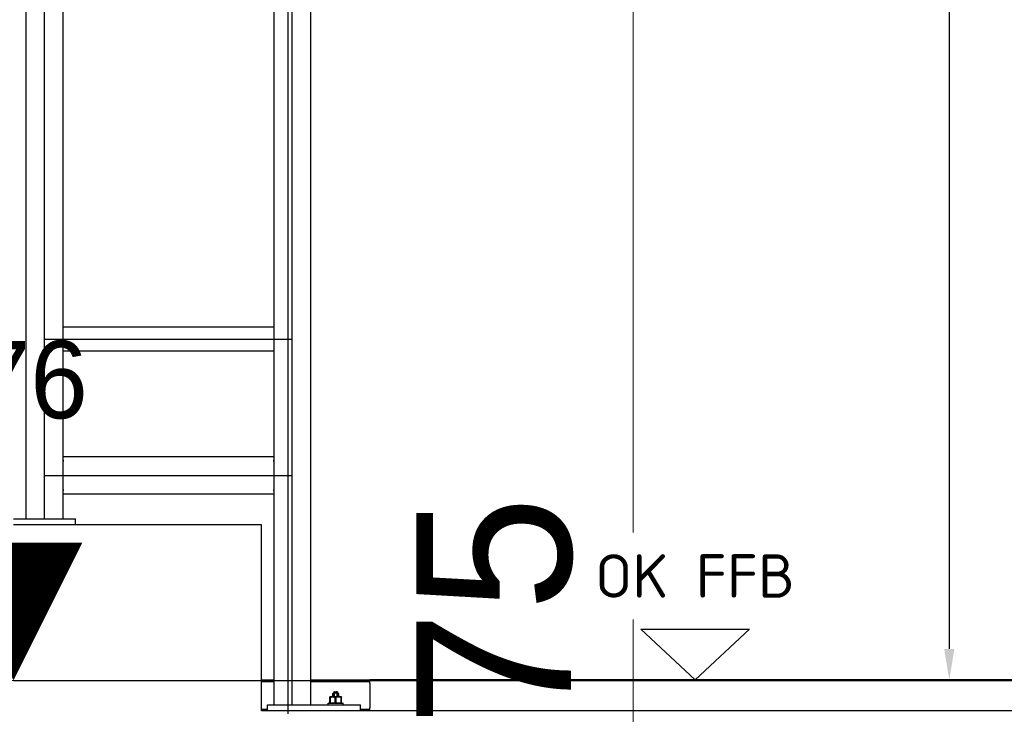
# Model space of a CAD drawing. Extents: x -805 to 3526, y -961 to 1039.
# Tile 192 of 256: x 983.81 to 985.4, y 31.62 to 32.74. Entities that reach past the tile are written whole.
import ezdxf
from ezdxf.enums import TextEntityAlignment as Align

# ---------------------------------------------------------------- set-up
doc = ezdxf.new("R2010")
doc.units = 0
for name, pattern in [('_Ebene_', [4, 2, -1, 0, -1]), ('AUSGEZOGEN', [2, 1, 1]), ('P-HP-Dorsten 2022 - Schnitt - Schnitt 9 rechts der Rampe$0$_Ebene_', [4, 2, -1, 0, -1])]:
    doc.linetypes.add(name, pattern=pattern)
doc.layers.get('0').update_dxf_attribs({"color": 251})
for name, color, linetype, lineweight in [('A-FLOR-LEVL', 51, 'Continuous', 5), ('EB-2273S-Q-LOT-LIN', 7, 'Continuous', 18), ('EB-2273S-Q-LOT-TXT', 7, 'Continuous', 25), ('P-HP-Dorsten 2022 - Schnitt - Schnitt 9 rechts der Rampe$0$A-FLOR-LEVL', 51, 'Continuous', 5), ('TTK-B-Bestand', 252, 'Continuous', 35), ('TTK-P-Aufzug vorne', 251, 'Continuous', 25), ('TTK-P-Treppe oben', 12, 'Continuous', 25), ('TTK-P-Treppe unten', 12, 'Continuous', 25), ('VA_NEUBAU_TXT_025', 12, 'Continuous', 25)]:
    doc.layers.add(name, color=color, linetype=linetype, lineweight=lineweight)
for name, color, linetype in [('P-Treppe', 162, 'Continuous'), ('TTK-P-Bahnsteig', 12, 'Continuous'), ('TTK-P-Planung', 12, 'Continuous'), ('TTK-P-QP Block', 162, 'Continuous'), ('TTK-P-TEXT', 12, 'AUSGEZOGEN'), ('TTK-P-Verm', 251, 'Continuous'), ('TTK-QP-links', 250, 'Continuous'), ('TTK-QP-rechts', 251, 'Continuous')]:
    doc.layers.add(name, color=color, linetype=linetype)
doc.styles.add('AKG DIN 6776', font='AKG_DIN67.TTF')
doc.styles.add('ISOCPEUR_10', font='isocpeur.ttf')
doc.styles.add('k_isocp', font='k_isocp.shx')
doc.styles.add('PROVI', font='PROVI.SHX')
doc.dimstyles.new('TTK', dxfattribs={"dimtxt": 2.5, "dimasz": 2.5, "dimexe": 3.5, "dimexo": 0.1, "dimgap": 1, "dimtad": 1, "dimzin": 0, "dimtxsty": 'AKG DIN 6776', "dimblk": 'OBLIQUE', "dimcen": -0.09, "dimdle": 3, "dimclrd": 256, "dimclre": 256, "dimclrt": 256, "dimadec": 3, "dimazin": 0, "dimtfac": 1, "dimtofl": 0, "dimtmove": 0, "dimatfit": 3, "dimldrblk": 'OBLIQUE', "dimfxl": 7, "dimfxlon": 1, "dimtolj": 1, "dimtzin": 0, "dimlwd": -1, "dimlwe": -1, "dimarcsym": 0})
doc.dimstyles.new('TTK$6', dxfattribs={"dimtxt": 2.5, "dimasz": 2.5, "dimexe": 3.5, "dimexo": 0.1, "dimgap": 1, "dimtad": 1, "dimzin": 0, "dimtxsty": 'AKG DIN 6776', "dimblk": 'OBLIQUE', "dimcen": -0.09, "dimdle": 3, "dimse1": 1, "dimse2": 1, "dimclrd": 256, "dimclre": 256, "dimclrt": 256, "dimadec": 3, "dimazin": 0, "dimtfac": 1, "dimtofl": 0, "dimtmove": 0, "dimatfit": 3, "dimldrblk": 'OBLIQUE', "dimfxl": 7, "dimfxlon": 1, "dimtolj": 1, "dimtzin": 0, "dimlwd": -1, "dimlwe": -1, "dimarcsym": 0})

# ---------------------------------------------------------------- blocks, each defined once
blk = doc.blocks.new('_OBLIQUE')
at = {"color": 0, "linetype": 'ByBlock'}
blk.add_line((-0.5, -0.5), (0.5, 0.5), dxfattribs=at)
blk = doc.blocks.new('*D672')
at = {"layer": 'DEFPOINTS', "color": 0}
for p in [(983.7992, 34.3606), (983.7992, 31.6749), (977.7992, 31.3149)]:
    blk.add_point(p, dxfattribs=at)
at = {"layer": 'TTK-P-Verm'}
for p, q in [((977.7992, 33.6606), (977.7992, 34.7106)), ((983.7992, 33.6606), (983.7992, 34.7106)), ((977.4992, 34.3606), (984.0992, 34.3606))]:
    blk.add_line(p, q, dxfattribs=at)
at = {"layer": 'TTK-P-Verm', "xscale": 0.25, "yscale": 0.25, "zscale": 0.25, "rotation": 180}
blk.add_blockref('_OBLIQUE', (977.7992, 34.3606), dxfattribs=at)
at = {"layer": 'TTK-P-Verm', "xscale": 0.25, "yscale": 0.25, "zscale": 0.25}
blk.add_blockref('_OBLIQUE', (983.7992, 34.3606), dxfattribs=at)
at = {"layer": 'TTK-P-Verm', "insert": (981.0661, 34.6042), "char_height": 0.25, "attachment_point": 5, "style": 'AKG DIN 6776'}
blk.add_mtext('\\A1;6,00', dxfattribs=at)
blk = doc.blocks.new('*D671')
at = {"layer": 'DEFPOINTS', "color": 0}
for p in [(985.9992, 34.3622), (983.7992, 31.6749), (985.9992, 31.6749)]:
    blk.add_point(p, dxfattribs=at)
at = {"layer": 'TTK-P-Verm'}
for p, q in [((983.7992, 33.6622), (983.7992, 34.7122)), ((985.9992, 33.6622), (985.9992, 34.7122)), ((983.4992, 34.3622), (986.2992, 34.3622))]:
    blk.add_line(p, q, dxfattribs=at)
at = {"layer": 'TTK-P-Verm', "xscale": 0.25, "yscale": 0.25, "zscale": 0.25, "rotation": 180}
blk.add_blockref('_OBLIQUE', (983.7992, 34.3622), dxfattribs=at)
at = {"layer": 'TTK-P-Verm', "xscale": 0.25, "yscale": 0.25, "zscale": 0.25}
blk.add_blockref('_OBLIQUE', (985.9992, 34.3622), dxfattribs=at)
at = {"layer": 'TTK-P-Verm', "insert": (984.8992, 34.606), "char_height": 0.25, "attachment_point": 5, "style": 'AKG DIN 6776'}
blk.add_mtext('\\A1;2,20', dxfattribs=at)
blk = doc.blocks.new('*D549')
at = {"layer": 'DEFPOINTS', "color": 0}
for p in [(1594.653, 36.7397), (1594.3062, 36.5752), (8.2233, 0)]:
    blk.add_point(p, dxfattribs=at)
at = {"layer": 'TTK-B-Bestand', "insert": (1594.1093, 36.9835), "char_height": 0.25, "attachment_point": 5, "style": 'AKG DIN 6776'}
blk.add_mtext('\\A1;36,588', dxfattribs=at)
blk = doc.blocks.new('*D548')
at = {"layer": 'DEFPOINTS', "color": 0}
for p in [(1585.5366, 36.7706), (1585.0459, 36.614), (-0.8681, 0.0309)]:
    blk.add_point(p, dxfattribs=at)
at = {"layer": 'TTK-B-Bestand', "insert": (1585.0178, 37.0144), "char_height": 0.25, "attachment_point": 5, "style": 'AKG DIN 6776'}
blk.add_mtext('\\A1;36,621', dxfattribs=at)
blk = doc.blocks.new('HK-DIM-1-1-U')
at = {"flags": 128}
blk.add_lwpolyline([(0, 0, 0, 1.1676, 0), (0, 1.1676, 1.1676, 1.1676, 0)], format="xyseb", dxfattribs=at)
at = {"style": 'k_isocp'}
blk.add_attdef('HK_DIM_VAL', text='', height=2.5, dxfattribs=at).set_placement((0.331615, 2.72183), align=Align.CENTER)
blk = doc.blocks.new('*D547')
at = {"layer": 'DEFPOINTS', "color": 0}
for p in [(1244.5951, 35.6713), (1244.1853, 35.5313), (0, 0)]:
    blk.add_point(p, dxfattribs=at)
at = {"layer": 'TTK-P-Treppe unten', "insert": (1244.1389, 35.9152), "char_height": 0.25, "attachment_point": 5, "style": 'AKG DIN 6776', "bg_fill": 3, "box_fill_scale": 1.1, "bg_fill_color": 256, "bg_fill_true_color": 13158600, "bg_fill_transparency": 0}
blk.add_mtext('\\A1;35,53', dxfattribs=at)
blk = doc.blocks.new('*D546')
at = {"layer": 'DEFPOINTS', "color": 0}
for p in [(1248.9571, 37.4519), (1249.0816, 37.3335), (0, 0)]:
    blk.add_point(p, dxfattribs=at)
at = {"layer": 'TTK-P-Treppe unten', "insert": (1249.4133, 37.6958), "char_height": 0.25, "attachment_point": 5, "style": 'AKG DIN 6776'}
blk.add_mtext('\\A1;37,33', dxfattribs=at)
blk = doc.blocks.new('*D545')
at = {"layer": 'DEFPOINTS', "color": 0}
for p in [(1259.6018, 37.4765), (1259.6991, 37.3874), (0.198, 0.0396)]:
    blk.add_point(p, dxfattribs=at)
at = {"layer": 'TTK-P-Treppe unten', "insert": (1259.1455, 37.7204), "char_height": 0.25, "attachment_point": 5, "style": 'AKG DIN 6776'}
blk.add_mtext('\\A1;37,35', dxfattribs=at)
blk = doc.blocks.new('2481114')
at = {"layer": 'EB-2273S-Q-LOT-LIN'}
blk.add_line((3.8, -8.4329), (3.8, -0.3575), dxfattribs=at)
at = {"layer": 'EB-2273S-Q-LOT-TXT', "style": 'PROVI'}
blk.add_text('36.075', height=0.25, rotation=90, dxfattribs=at).set_placement((3.7, -5.4829))
blk = doc.blocks.new('Schnitt7links neben rampe')
at = {"layer": 'A-FLOR-LEVL', "linetype": '_Ebene_'}
blk.add_line((-17.0156, -8.1653), (20.1956, -8.1653), dxfattribs=at)
blk.add_line((-17.0156, -8.1653), (20.1956, -8.1653), dxfattribs=at)
blk = doc.blocks.new('P-HP-Dorsten 2022 - Schnitt - Schnitt 9 rechts der Rampe')
at = {"layer": 'P-HP-Dorsten 2022 - Schnitt - Schnitt 9 rechts der Rampe$0$A-FLOR-LEVL', "linetype": 'P-HP-Dorsten 2022 - Schnitt - Schnitt 9 rechts der Rampe$0$_Ebene_'}
blk.add_line((3138.7361, 35231.44), (3179.5241, 35231.44), dxfattribs=at)
blk.add_line((3138.7361, 35231.44), (3179.5241, 35231.44), dxfattribs=at)
blk = doc.blocks.new('*D540')
at = {"layer": 'DEFPOINTS', "color": 0}
for p in [(1239.4124, 37.4656), (1239.2481, 37.3256), (-4.9372, 1.7943)]:
    blk.add_point(p, dxfattribs=at)
at = {"layer": 'TTK-P-Treppe unten', "insert": (1238.8681, 37.7095), "char_height": 0.25, "attachment_point": 5, "style": 'AKG DIN 6776', "bg_fill": 3, "box_fill_scale": 1.1, "bg_fill_color": 256, "bg_fill_true_color": 13158600, "bg_fill_transparency": 0}
blk.add_mtext('\\A1;37,329', dxfattribs=at)
blk = doc.blocks.new('*D538')
at = {"layer": 'DEFPOINTS', "color": 0}
for p in [(1076.6395, 36.011), (1076.7895, 35.997), (0, 0)]:
    blk.add_point(p, dxfattribs=at)
at = {"layer": 'TTK-P-Treppe oben', "insert": (1076.1833, 36.2548), "char_height": 0.25, "attachment_point": 5, "style": 'AKG DIN 6776'}
blk.add_mtext('\\A1;36,00', dxfattribs=at)
blk = doc.blocks.new('*D536')
at = {"layer": 'DEFPOINTS', "color": 0}
for p in [(1593.4264, 36.6522), (1593.9095, 36.6522), (733.0659, 0.1071)]:
    blk.add_point(p, dxfattribs=at)
at = {"layer": 'TTK-P-TEXT', "insert": (1594.4538, 36.896), "char_height": 0.25, "attachment_point": 5, "style": 'AKG DIN 6776'}
blk.add_mtext('\\A1;36,589', dxfattribs=at)

msp = doc.modelspace()

# ---------------------------------------------------------------- linework, layer by layer
at = {"layer": 'TTK-P-Planung', "color": 251}
for p, q in [((984.2422, 36.3363), (984.2422, 31.6208)), ((983.7992, 31.6749), (985.9992, 31.6749))]:
    msp.add_line(p, q, dxfattribs=at)

# ---------------------------------------------------------------- block references
at = {"layer": 'VA_NEUBAU_TXT_025', "color": 251, "xscale": 0.1905150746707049, "yscale": 0.1905150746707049, "zscale": 0.1905150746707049}
msp.add_blockref('HK-DIM-1-1-U', (983.7992, 31.6749), dxfattribs=at)

# ---------------------------------------------------------------- dimensions: what is measured, and where the dimension line sits
at = {"layer": 'TTK-B-Bestand', "color": 251}
for feature_location, offset, origin, text, picture, middle in [((1585.0459, 36.614), (0.4461, 0.1576), (-0.8681, 0.0309), '36,621', '*D548', (1585.0178, 37.0144)), ((1594.3062, 36.5752), (0.2947, 0.1656), (8.2233, 0), '36,588', '*D549', (1594.1093, 36.9835))]:
    dim = msp.add_ordinate_dim(feature_location=feature_location, offset=offset, dtype=0, origin=origin, text=text, dimstyle='TTK$6', override={"dimscale": 0, "dimdec": 3, "dimtmove": 1, "dimfxlon": 0}, dxfattribs=at)
    dim.commit()
    dim.dimension.update_dxf_attribs({"geometry": picture, "text_midpoint": middle})
at = {"layer": 'TTK-P-Verm', "color": 251}
dim = msp.add_linear_dim(base=(985.9992, 34.3622), p1=(983.7992, 31.6749), p2=(985.9992, 31.6749), dimstyle='TTK', override={"dimscale": 0}, dxfattribs=at)
dim.commit()
dim.dimension.update_dxf_attribs({"geometry": '*D671', "text_midpoint": (984.8992, 34.606)})
dim = msp.add_linear_dim(base=(983.7992, 34.3606), p1=(977.7992, 31.3149), p2=(983.7992, 31.6749), dimstyle='TTK', override={"dimscale": 0, "dimtmove": 0}, dxfattribs=at)
dim.commit()
dim.dimension.update_dxf_attribs({"geometry": '*D672', "text_midpoint": (981.0661, 34.3606), "dimtype": 160})

# ---------------------------------------------------------------- next in the draw order: texts
at = {"layer": 'P-Treppe', "color": 251, "insert": (983.9192, 32.2229), "char_height": 0.125, "attachment_point": 3, "style": 'AKG DIN 6776', "bg_fill": 3, "box_fill_scale": 1, "bg_fill_color": 256, "bg_fill_transparency": 0}
msp.add_mtext('31,676', dxfattribs=at)

# ---------------------------------------------------------------- next in the draw order: dimensions: what is measured, and where the dimension line sits
at = {"layer": 'TTK-P-Treppe unten', "color": 251}
dim = msp.add_ordinate_dim(feature_location=(1244.1853, 35.5313), offset=(0.4098, 0.14), dtype=0, origin=(0, 0), dimstyle='TTK$6', override={"dimscale": 0, "dimtfill": 1}, dxfattribs=at)
dim.commit()
dim.dimension.update_dxf_attribs({"geometry": '*D547', "text_midpoint": (1244.1389, 35.9152)})

# ---------------------------------------------------------------- next in the draw order: block references
at = {"layer": 'TTK-P-QP Block', "color": 251}
msp.add_blockref('2481114', (980.9992, 36.4329), dxfattribs=at)
at = {"layer": 'TTK-QP-links', "color": 251}
msp.add_blockref('Schnitt7links neben rampe', (984.9824, 39.8403), dxfattribs=at)
at = {"layer": 'TTK-QP-rechts', "color": 251}
msp.add_blockref('P-HP-Dorsten 2022 - Schnitt - Schnitt 9 rechts der Rampe', (-2175.7771, -35199.765), dxfattribs=at)

# ---------------------------------------------------------------- next in the draw order: dimensions: what is measured, and where the dimension line sits
at = {"layer": 'TTK-P-Treppe unten', "color": 251}
for feature_location, offset, origin, picture, middle in [((1259.6991, 37.3874), (-0.0973, 0.0891), (0.198, 0.0396), '*D545', (1259.1455, 37.7204)), ((1249.0816, 37.3335), (-0.1245, 0.1184), (0, 0), '*D546', (1249.4133, 37.6958))]:
    dim = msp.add_ordinate_dim(feature_location=feature_location, offset=offset, dtype=0, origin=origin, dimstyle='TTK$6', override={"dimscale": 0}, dxfattribs=at)
    dim.commit()
    dim.dimension.update_dxf_attribs({"geometry": picture, "text_midpoint": middle})

# ---------------------------------------------------------------- next in the draw order: dimensions: what is measured, and where the dimension line sits
dim = msp.add_ordinate_dim(feature_location=(1239.2481, 37.3256), offset=(0.1119, 0.1412), dtype=0, origin=(-4.9372, 1.7943), text='37,329', dimstyle='TTK$6', override={"dimscale": 0, "dimtfill": 1}, dxfattribs=at)
dim.commit()
dim.dimension.update_dxf_attribs({"geometry": '*D540', "text_midpoint": (1238.8681, 37.7095)})

# ---------------------------------------------------------------- next in the draw order: linework, layer by layer
at = {"layer": 'TTK-P-Aufzug vorne', "color": 251, "ltscale": 20}
for p, q in [((983.8492, 31.9358), (983.8492, 35.2208)), ((984.2492, 31.6358), (984.2492, 34.1758)), ((983.8492, 32.2258), (984.2492, 32.2258)), ((983.8492, 32.0058), (984.2492, 32.0058))]:
    msp.add_line(p, q, dxfattribs=at)
at = {"layer": 'TTK-P-Aufzug vorne', "color": 251}
for p, q in [((983.8192, 34.1458), (983.8192, 31.9358)), ((983.8792, 31.9358), (983.8792, 34.1458)), ((985.3095, 34.1258), (985.3095, 31.7258)), ((984.2792, 31.6358), (984.2792, 33.7958)), ((984.2192, 33.6258), (984.2192, 31.6358)), ((984.2192, 32.2448), (983.8792, 32.2448)), ((983.8792, 32.2068), (984.2192, 32.2068)), ((984.2192, 32.0358), (983.8792, 32.0358)), ((983.8792, 32.0303), (983.8792, 32.0283)), ((983.8792, 31.9833), (983.8792, 32.0283)), ((984.2192, 32.0283), (984.2192, 32.0303)), ((984.2192, 32.0283), (984.2192, 31.9833)), ((983.8792, 31.9833), (983.8792, 31.9814)), ((983.8792, 31.9758), (984.2192, 31.9758)), ((984.2192, 31.9814), (984.2192, 31.9833)), ((983.7992, 31.9358), (983.8992, 31.9358)), ((984.1992, 31.9258), (983.7992, 31.9258)), ((983.8992, 31.9258), (983.8992, 31.9358)), ((984.1992, 31.9259), (983.8992, 31.9259)), ((984.1992, 31.6258), (984.1992, 31.9258)), ((984.1992, 31.6758), (984.2192, 31.6758)), ((984.2192, 31.6728), (984.1992, 31.6728)), ((984.2792, 31.6758), (984.3742, 31.6758)), ((984.3742, 31.6728), (984.2792, 31.6728)), ((984.3742, 31.6708), (984.3742, 31.6758)), ((985.4242, 31.6758), (984.3742, 31.6758)), ((984.9152, 31.6758), (985.373, 31.6758)), ((984.3167, 31.6568), (984.3162, 31.6563)), ((984.3162, 31.6563), (984.3163, 31.6563)), ((984.3162, 31.6563), (984.3163, 31.6563)), ((984.3162, 31.6563), (984.3163, 31.6563)), ((984.3162, 31.6563), (984.3163, 31.6563)), ((984.3162, 31.6563), (984.3162, 31.6548)), ((984.3163, 31.6563), (984.3166, 31.6563)), ((984.3163, 31.6563), (984.3166, 31.6563)), ((984.3166, 31.6563), (984.3171, 31.6563)), ((984.3166, 31.6563), (984.3171, 31.6563)), ((984.3167, 31.6568), (984.3168, 31.6568)), ((984.3167, 31.6568), (984.3168, 31.6568)), ((984.3168, 31.6568), (984.3167, 31.6568)), ((984.3167, 31.6568), (984.3168, 31.6568)), ((984.3168, 31.6568), (984.317, 31.6568)), ((984.3168, 31.6568), (984.317, 31.6568)), ((984.3168, 31.6568), (984.317, 31.6568)), ((984.3168, 31.6568), (984.317, 31.6568)), ((984.317, 31.6568), (984.3174, 31.6568)), ((984.317, 31.6568), (984.3174, 31.6568)), ((984.317, 31.6568), (984.3174, 31.6568)), ((984.317, 31.6568), (984.3174, 31.6568)), ((984.3171, 31.6563), (984.3177, 31.6563)), ((984.3171, 31.6563), (984.3177, 31.6563)), ((984.3174, 31.6568), (984.318, 31.6568)), ((984.3174, 31.6568), (984.318, 31.6568)), ((984.3174, 31.6568), (984.318, 31.6568)), ((984.3174, 31.6568), (984.318, 31.6568)), ((984.3177, 31.6563), (984.3184, 31.6563)), ((984.3177, 31.6563), (984.3184, 31.6563)), ((984.318, 31.6568), (984.3186, 31.6568)), ((984.318, 31.6568), (984.3186, 31.6568)), ((984.318, 31.6568), (984.3186, 31.6568)), ((984.318, 31.6568), (984.3186, 31.6568)), ((984.3184, 31.6563), (984.3192, 31.6563)), ((984.3184, 31.6563), (984.3192, 31.6563)), ((984.3186, 31.6568), (984.3192, 31.6568)), ((984.3186, 31.6568), (984.3192, 31.6568)), ((984.3186, 31.6568), (984.3192, 31.6568)), ((984.3186, 31.6568), (984.3192, 31.6568)), ((984.3192, 31.6568), (984.3198, 31.6568)), ((984.3192, 31.6568), (984.3197, 31.6568)), ((984.3198, 31.6568), (984.3192, 31.6568)), ((984.3197, 31.6568), (984.3192, 31.6568)), ((984.3192, 31.6563), (984.32, 31.6563)), ((984.3192, 31.6563), (984.32, 31.6563)), ((984.3198, 31.6568), (984.3205, 31.6568)), ((984.3198, 31.6568), (984.3205, 31.6568)), ((984.3205, 31.6568), (984.3198, 31.6568)), ((984.3205, 31.6568), (984.3198, 31.6568)), ((984.32, 31.6563), (984.3207, 31.6563)), ((984.32, 31.6563), (984.3207, 31.6563)), ((984.3205, 31.6568), (984.321, 31.6568)), ((984.3205, 31.6568), (984.321, 31.6568)), ((984.321, 31.6568), (984.3205, 31.6568)), ((984.321, 31.6568), (984.3205, 31.6568)), ((984.3207, 31.6563), (984.3213, 31.6563)), ((984.3207, 31.6563), (984.3213, 31.6563)), ((984.321, 31.6568), (984.3214, 31.6568)), ((984.321, 31.6568), (984.3214, 31.6568)), ((984.3214, 31.6568), (984.321, 31.6568)), ((984.3214, 31.6568), (984.321, 31.6568)), ((984.3213, 31.6563), (984.3218, 31.6563)), ((984.3213, 31.6563), (984.3218, 31.6563)), ((984.3214, 31.6568), (984.3216, 31.6568)), ((984.3214, 31.6568), (984.3216, 31.6568)), ((984.3216, 31.6568), (984.3214, 31.6568)), ((984.3216, 31.6568), (984.3214, 31.6568)), ((984.3216, 31.6568), (984.3217, 31.6568)), ((984.3217, 31.6568), (984.3216, 31.6568)), ((984.3216, 31.6568), (984.3217, 31.6568)), ((984.3217, 31.6568), (984.3216, 31.6568)), ((984.3217, 31.6568), (984.3222, 31.6563)), ((984.3218, 31.6563), (984.3221, 31.6563)), ((984.3218, 31.6563), (984.3221, 31.6563)), ((984.3221, 31.6563), (984.3222, 31.6563)), ((984.3222, 31.6563), (984.3221, 31.6563)), ((984.3221, 31.6563), (984.3222, 31.6563)), ((984.3222, 31.6563), (984.3221, 31.6563)), ((984.3222, 31.6563), (984.3222, 31.6548)), ((984.3742, 31.6708), (984.3742, 31.6358)), ((984.31, 31.6483), (984.3097, 31.6483)), ((984.3097, 31.6482), (984.3097, 31.6483)), ((984.3097, 31.6483), (984.31, 31.6483)), ((984.3097, 31.6483), (984.3097, 31.6482)), ((984.3097, 31.6482), (984.3097, 31.6483)), ((984.3097, 31.6483), (984.3097, 31.6482)), ((984.31, 31.6483), (984.3097, 31.6483)), ((984.3097, 31.6483), (984.31, 31.6483)), ((984.3097, 31.6477), (984.3097, 31.6482)), ((984.3097, 31.6477), (984.3097, 31.6482)), ((984.3097, 31.6477), (984.3097, 31.6482)), ((984.3097, 31.6482), (984.3097, 31.6477)), ((984.3099, 31.6477), (984.3097, 31.6477)), ((984.3097, 31.6477), (984.3097, 31.6389)), ((984.3099, 31.6477), (984.3097, 31.6477)), ((984.3097, 31.6389), (984.3097, 31.6477)), ((984.3102, 31.6477), (984.3099, 31.6477)), ((984.3102, 31.6477), (984.3099, 31.6477)), ((984.311, 31.6483), (984.31, 31.6483)), ((984.311, 31.6483), (984.31, 31.6483)), ((984.3105, 31.6477), (984.3102, 31.6477)), ((984.3105, 31.6477), (984.3102, 31.6477)), ((984.3105, 31.6477), (984.3125, 31.6482)), ((984.3125, 31.6482), (984.3105, 31.6477)), ((984.3105, 31.6477), (984.3105, 31.6389)), ((984.3105, 31.6389), (984.3105, 31.6477)), ((984.3125, 31.6483), (984.311, 31.6483)), ((984.311, 31.6483), (984.3125, 31.6483)), ((984.3145, 31.6483), (984.3125, 31.6483)), ((984.3145, 31.6483), (984.3125, 31.6482)), ((984.3145, 31.6483), (984.3125, 31.6483)), ((984.3125, 31.6482), (984.3145, 31.6483)), ((984.3125, 31.6483), (984.3145, 31.6483)), ((984.3145, 31.6483), (984.3125, 31.6483)), ((984.3167, 31.6483), (984.3145, 31.6483)), ((984.3164, 31.6482), (984.3145, 31.6483)), ((984.3145, 31.6483), (984.3164, 31.6482)), ((984.3145, 31.6483), (984.3167, 31.6483)), ((984.3155, 31.6548), (984.3146, 31.6539)), ((984.3152, 31.6544), (984.3146, 31.6539)), ((984.3152, 31.6544), (984.3146, 31.6539)), ((984.3146, 31.6483), (984.3146, 31.6539)), ((984.3146, 31.6539), (984.3146, 31.6483)), ((984.3157, 31.6545), (984.3152, 31.6544)), ((984.3157, 31.6545), (984.3152, 31.6544)), ((984.3156, 31.6548), (984.3155, 31.6548)), ((984.3155, 31.6548), (984.3156, 31.6548)), ((984.3156, 31.6548), (984.3155, 31.6548)), ((984.3155, 31.6548), (984.3156, 31.6548)), ((984.316, 31.6548), (984.3156, 31.6548)), ((984.3156, 31.6548), (984.316, 31.6548)), ((984.316, 31.6548), (984.3156, 31.6548)), ((984.3156, 31.6548), (984.316, 31.6548)), ((984.3163, 31.6544), (984.3157, 31.6545)), ((984.3163, 31.6544), (984.3157, 31.6545)), ((984.3166, 31.6548), (984.316, 31.6548)), ((984.316, 31.6548), (984.3163, 31.6548)), ((984.3166, 31.6548), (984.316, 31.6548)), ((984.316, 31.6548), (984.3163, 31.6548)), ((984.3162, 31.6548), (984.3163, 31.6548)), ((984.3162, 31.6548), (984.3163, 31.6548)), ((984.3163, 31.6548), (984.3162, 31.6548)), ((984.3162, 31.6548), (984.3163, 31.6548)), ((984.3169, 31.6539), (984.3163, 31.6544)), ((984.3169, 31.6539), (984.3163, 31.6544)), ((984.3184, 31.6477), (984.3164, 31.6482)), ((984.3164, 31.6482), (984.3184, 31.6477)), ((984.3174, 31.6548), (984.3166, 31.6548)), ((984.3174, 31.6548), (984.3166, 31.6548)), ((984.3192, 31.6483), (984.3167, 31.6483)), ((984.3192, 31.6483), (984.3167, 31.6483)), ((984.3181, 31.6544), (984.3169, 31.6539)), ((984.3181, 31.6544), (984.3169, 31.6539)), ((984.3169, 31.6483), (984.3169, 31.6539)), ((984.3169, 31.6539), (984.3169, 31.6483)), ((984.3182, 31.6548), (984.3174, 31.6548)), ((984.3182, 31.6548), (984.3174, 31.6548)), ((984.3192, 31.6545), (984.3181, 31.6544)), ((984.3192, 31.6545), (984.3181, 31.6544)), ((984.3192, 31.6548), (984.3182, 31.6548)), ((984.3192, 31.6548), (984.3182, 31.6548)), ((984.3184, 31.6548), (984.3192, 31.6548)), ((984.3192, 31.6548), (984.3184, 31.6548)), ((984.3189, 31.6477), (984.3184, 31.6477)), ((984.3184, 31.6389), (984.3184, 31.6477)), ((984.3189, 31.6477), (984.3184, 31.6477)), ((984.3184, 31.6477), (984.3184, 31.6389)), ((984.3195, 31.6477), (984.3189, 31.6477)), ((984.3195, 31.6477), (984.3189, 31.6477)), ((984.3192, 31.6548), (984.3202, 31.6548)), ((984.3192, 31.6548), (984.32, 31.6548)), ((984.3202, 31.6548), (984.3192, 31.6548)), ((984.32, 31.6548), (984.3192, 31.6548)), ((984.3192, 31.6545), (984.3203, 31.6544)), ((984.3203, 31.6544), (984.3192, 31.6545)), ((984.3217, 31.6483), (984.3192, 31.6483)), ((984.3192, 31.6483), (984.3217, 31.6483)), ((984.32, 31.6477), (984.3195, 31.6477)), ((984.32, 31.6477), (984.3195, 31.6477)), ((984.322, 31.6482), (984.32, 31.6477)), ((984.322, 31.6482), (984.32, 31.6477)), ((984.32, 31.6389), (984.32, 31.6477)), ((984.32, 31.6389), (984.32, 31.6477)), ((984.3202, 31.6548), (984.321, 31.6548)), ((984.321, 31.6548), (984.3202, 31.6548)), ((984.3203, 31.6544), (984.3215, 31.6539)), ((984.3215, 31.6539), (984.3203, 31.6544)), ((984.321, 31.6548), (984.3218, 31.6548)), ((984.3218, 31.6548), (984.321, 31.6548)), ((984.3215, 31.6539), (984.3221, 31.6544)), ((984.3221, 31.6544), (984.3215, 31.6539)), ((984.3215, 31.6483), (984.3215, 31.6539)), ((984.3215, 31.6539), (984.3215, 31.6483)), ((984.324, 31.6483), (984.3217, 31.6483)), ((984.3217, 31.6483), (984.324, 31.6483)), ((984.3218, 31.6548), (984.3224, 31.6548)), ((984.3224, 31.6548), (984.3218, 31.6548)), ((984.324, 31.6483), (984.322, 31.6482)), ((984.324, 31.6483), (984.322, 31.6482)), ((984.3224, 31.6548), (984.3221, 31.6548)), ((984.3221, 31.6548), (984.3222, 31.6548)), ((984.3222, 31.6548), (984.3221, 31.6548)), ((984.3221, 31.6548), (984.3222, 31.6548)), ((984.3222, 31.6548), (984.3221, 31.6548)), ((984.3221, 31.6548), (984.3224, 31.6548)), ((984.3221, 31.6544), (984.3227, 31.6545)), ((984.3227, 31.6545), (984.3221, 31.6544)), ((984.3224, 31.6548), (984.3228, 31.6548)), ((984.3228, 31.6548), (984.3224, 31.6548)), ((984.3228, 31.6548), (984.3224, 31.6548)), ((984.3228, 31.6548), (984.3224, 31.6548)), ((984.3227, 31.6545), (984.3232, 31.6544)), ((984.3232, 31.6544), (984.3227, 31.6545)), ((984.3228, 31.6548), (984.3229, 31.6548)), ((984.3229, 31.6548), (984.3228, 31.6548)), ((984.3228, 31.6548), (984.3229, 31.6548)), ((984.3229, 31.6548), (984.3228, 31.6548)), ((984.3229, 31.6548), (984.3238, 31.6539)), ((984.3232, 31.6544), (984.3238, 31.6539)), ((984.3238, 31.6539), (984.3232, 31.6544)), ((984.3238, 31.6539), (984.3238, 31.6483)), ((984.3238, 31.6483), (984.3238, 31.6539)), ((984.324, 31.6483), (984.3259, 31.6483)), ((984.3259, 31.6483), (984.324, 31.6483)), ((984.3259, 31.6482), (984.324, 31.6483)), ((984.3259, 31.6482), (984.324, 31.6483)), ((984.324, 31.6483), (984.3259, 31.6483)), ((984.3259, 31.6483), (984.324, 31.6483)), ((984.3274, 31.6483), (984.3259, 31.6483)), ((984.3274, 31.6483), (984.3259, 31.6483)), ((984.3279, 31.6477), (984.3259, 31.6482)), ((984.3279, 31.6477), (984.3259, 31.6482)), ((984.3284, 31.6483), (984.3274, 31.6483)), ((984.3274, 31.6483), (984.3284, 31.6483)), ((984.3282, 31.6477), (984.3279, 31.6477)), ((984.3279, 31.6389), (984.3279, 31.6477)), ((984.3282, 31.6477), (984.3279, 31.6477)), ((984.3279, 31.6389), (984.3279, 31.6477)), ((984.3285, 31.6477), (984.3282, 31.6477)), ((984.3285, 31.6477), (984.3282, 31.6477)), ((984.3284, 31.6483), (984.3287, 31.6483)), ((984.3287, 31.6483), (984.3284, 31.6483)), ((984.3284, 31.6483), (984.3287, 31.6483)), ((984.3287, 31.6483), (984.3284, 31.6483)), ((984.3287, 31.6477), (984.3285, 31.6477)), ((984.3287, 31.6477), (984.3285, 31.6477)), ((984.3287, 31.6482), (984.3287, 31.6483)), ((984.3287, 31.6483), (984.3287, 31.6482)), ((984.3287, 31.6482), (984.3287, 31.6483)), ((984.3287, 31.6483), (984.3287, 31.6482)), ((984.3287, 31.6477), (984.3287, 31.6482)), ((984.3287, 31.6477), (984.3287, 31.6482)), ((984.3287, 31.6482), (984.3287, 31.6477)), ((984.3287, 31.6482), (984.3287, 31.6477)), ((984.3287, 31.6389), (984.3287, 31.6477)), ((984.3287, 31.6389), (984.3287, 31.6477)), ((984.1992, 31.6288), (984.2092, 31.6288)), ((985.5992, 31.6258), (984.1992, 31.6258)), ((984.2092, 31.6358), (984.3592, 31.6358)), ((984.2092, 31.6258), (984.2092, 31.6358)), ((984.3072, 31.6383), (984.3076, 31.6383)), ((984.3076, 31.6383), (984.3072, 31.6383)), ((984.3072, 31.6358), (984.3072, 31.6383)), ((984.3076, 31.6383), (984.3088, 31.6383)), ((984.3076, 31.6383), (984.3088, 31.6383)), ((984.3088, 31.6383), (984.3107, 31.6383)), ((984.3088, 31.6383), (984.3107, 31.6383)), ((984.3097, 31.6389), (984.3097, 31.6385)), ((984.3097, 31.6389), (984.3097, 31.6385)), ((984.3097, 31.6385), (984.3097, 31.6389)), ((984.3099, 31.6389), (984.3097, 31.6389)), ((984.3097, 31.6389), (984.3097, 31.6385)), ((984.3099, 31.6389), (984.3097, 31.6389)), ((984.3097, 31.6385), (984.3097, 31.6383)), ((984.3097, 31.6383), (984.3097, 31.6385)), ((984.3097, 31.6385), (984.3097, 31.6383)), ((984.3097, 31.6383), (984.3097, 31.6385)), ((984.3102, 31.6389), (984.3099, 31.6389)), ((984.3102, 31.6389), (984.3099, 31.6389)), ((984.3105, 31.6389), (984.3102, 31.6389)), ((984.3105, 31.6389), (984.3102, 31.6389)), ((984.3105, 31.6389), (984.3125, 31.6385)), ((984.3125, 31.6385), (984.3105, 31.6389)), ((984.3107, 31.6383), (984.3132, 31.6383)), ((984.3107, 31.6383), (984.3132, 31.6383)), ((984.3145, 31.6383), (984.3125, 31.6385)), ((984.3125, 31.6385), (984.3145, 31.6383)), ((984.3132, 31.6383), (984.3161, 31.6383)), ((984.3132, 31.6383), (984.3161, 31.6383)), ((984.3164, 31.6385), (984.3145, 31.6383)), ((984.3145, 31.6383), (984.3164, 31.6385)), ((984.3161, 31.6383), (984.3192, 31.6383)), ((984.3161, 31.6383), (984.3192, 31.6383)), ((984.3184, 31.6389), (984.3164, 31.6385)), ((984.3164, 31.6385), (984.3184, 31.6389)), ((984.3189, 31.6389), (984.3184, 31.6389)), ((984.3189, 31.6389), (984.3184, 31.6389)), ((984.3195, 31.6389), (984.3189, 31.6389)), ((984.3195, 31.6389), (984.3189, 31.6389)), ((984.3192, 31.6383), (984.3223, 31.6383)), ((984.3192, 31.6383), (984.3223, 31.6383)), ((984.32, 31.6389), (984.3195, 31.6389)), ((984.32, 31.6389), (984.3195, 31.6389)), ((984.322, 31.6385), (984.32, 31.6389)), ((984.322, 31.6385), (984.32, 31.6389)), ((984.324, 31.6383), (984.322, 31.6385)), ((984.324, 31.6383), (984.322, 31.6385)), ((984.3223, 31.6383), (984.3252, 31.6383)), ((984.3223, 31.6383), (984.3252, 31.6383)), ((984.3259, 31.6385), (984.324, 31.6383)), ((984.3259, 31.6385), (984.324, 31.6383)), ((984.3252, 31.6383), (984.3277, 31.6383)), ((984.3252, 31.6383), (984.3277, 31.6383)), ((984.3279, 31.6389), (984.3259, 31.6385)), ((984.3279, 31.6389), (984.3259, 31.6385)), ((984.3277, 31.6383), (984.3296, 31.6383)), ((984.3277, 31.6383), (984.3296, 31.6383)), ((984.3282, 31.6389), (984.3279, 31.6389)), ((984.3282, 31.6389), (984.3279, 31.6389)), ((984.3285, 31.6389), (984.3282, 31.6389)), ((984.3285, 31.6389), (984.3282, 31.6389)), ((984.3287, 31.6389), (984.3285, 31.6389)), ((984.3287, 31.6389), (984.3285, 31.6389)), ((984.3287, 31.6389), (984.3287, 31.6385)), ((984.3287, 31.6389), (984.3287, 31.6385)), ((984.3287, 31.6385), (984.3287, 31.6389)), ((984.3287, 31.6385), (984.3287, 31.6389)), ((984.3287, 31.6385), (984.3287, 31.6383)), ((984.3287, 31.6383), (984.3287, 31.6385)), ((984.3287, 31.6385), (984.3287, 31.6383)), ((984.3287, 31.6383), (984.3287, 31.6385)), ((984.3296, 31.6383), (984.3308, 31.6383)), ((984.3296, 31.6383), (984.3308, 31.6383)), ((984.3312, 31.6383), (984.3308, 31.6383)), ((984.3308, 31.6383), (984.3312, 31.6383)), ((984.3312, 31.6358), (984.3312, 31.6383)), ((984.3592, 31.6258), (984.3592, 31.6358)), ((984.3592, 31.6288), (984.3742, 31.6288)), ((984.3742, 31.6358), (984.3742, 31.6308)), ((984.3742, 31.6258), (984.3742, 31.6308))]:
    msp.add_line(p, q, dxfattribs=at)
at = {"layer": 'TTK-P-Aufzug vorne', "color": 251, "flags": 128}
msp.add_lwpolyline([(984.8116, 31.7576), (984.9868, 31.7576), (984.8992, 31.6758)], close=True, dxfattribs=at)
at = {"layer": 'TTK-P-Aufzug vorne', "color": 251}
msp.add_solid([(985.3012, 31.7258), (985.3178, 31.7258), (985.3095, 31.6758)], dxfattribs=at)
at = {"layer": 'TTK-P-Bahnsteig', "color": 251}
msp.add_circle((473.7851, 39.1322), 1000, dxfattribs=at)

# ---------------------------------------------------------------- next in the draw order: dimensions: what is measured, and where the dimension line sits
at = {"layer": 'TTK-P-TEXT', "color": 251}
dim = msp.add_ordinate_dim(feature_location=(1593.4264, 36.6522), offset=(0.4831, 0), dtype=0, origin=(733.0659, 0.1071), text='36,589', dimstyle='TTK$6', override={"dimscale": 0, "dimfxlon": 0}, dxfattribs=at)
dim.commit()
dim.dimension.update_dxf_attribs({"geometry": '*D536', "text_midpoint": (1594.4538, 36.896)})
at = {"layer": 'TTK-P-Treppe oben', "color": 251}
dim = msp.add_ordinate_dim(feature_location=(1076.7895, 35.997), offset=(-0.15, 0.014), dtype=0, origin=(0, 0), dimstyle='TTK$6', override={"dimscale": 0}, dxfattribs=at)
dim.commit()
dim.dimension.update_dxf_attribs({"geometry": '*D538', "text_midpoint": (1076.1833, 36.2548)})

# ---------------------------------------------------------------- next in the draw order: texts
at = {"layer": 'TTK-P-Aufzug vorne', "color": 251, "insert": (984.8992, 31.8785), "char_height": 0.07, "attachment_point": 2, "style": 'ISOCPEUR_10', "bg_fill": 2}
msp.add_mtext('OK FFB', dxfattribs=at)

doc.saveas('drawing.dxf')
